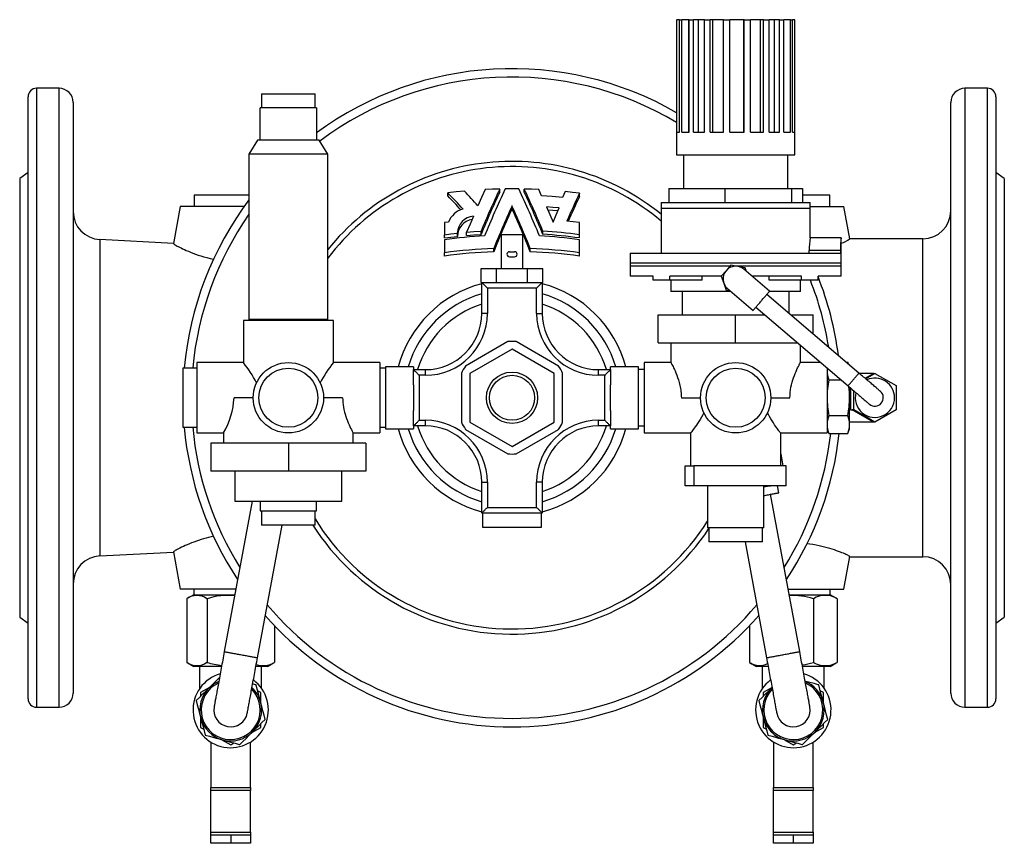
# Model space of a CAD drawing. Extents: x 51 to 797, y -330 to 512.
# Tile 1 of 4: x 51 to 401, y -330 to -37. Entities that reach past the tile are written whole.
import ezdxf

# ---------------------------------------------------------------- set-up
doc = ezdxf.new("R2010")
doc.units = 0
doc.layers.get('0').update_dxf_attribs({"linetype": 'CONTINUOUS'})

msp = doc.modelspace()

# ---------------------------------------------------------------- linework, layer by layer
at = {"color": 7, "linetype": 'CONTINUOUS'}
for p, q in [((284.02, -37.03), (284.02, -85.03)), ((284.02, -37.03), (284.08, -37.03)), ((284.08, -77.03), (284.08, -37.03)), ((285.06, -37.03), (284.08, -37.03)), ((285.06, -77.03), (285.06, -37.03)), ((285.06, -37.03), (285.9, -37.03)), ((285.9, -77.03), (285.9, -37.03)), ((288.34, -37.03), (285.9, -37.03)), ((288.34, -77.03), (288.34, -37.03)), ((288.5, -37.03), (288.34, -37.03)), ((288.5, -77.03), (288.5, -37.03)), ((288.5, -37.03), (290.03, -37.03)), ((290.03, -77.03), (290.03, -37.03)), ((291.81, -37.03), (290.03, -37.03)), ((291.81, -77.03), (291.81, -37.03)), ((293.93, -37.03), (291.81, -37.03)), ((293.93, -77.03), (293.93, -37.03)), ((293.93, -37.03), (295.96, -37.03)), ((295.96, -77.03), (295.96, -37.03)), ((296.88, -37.03), (295.96, -37.03)), ((296.88, -77.03), (296.88, -37.03)), ((300.7, -37.03), (296.88, -37.03)), ((300.7, -77.03), (300.7, -37.03)), ((300.7, -37.03), (302.99, -37.03)), ((302.99, -77.03), (302.99, -37.03)), ((307.92, -37.03), (302.99, -37.03)), ((307.92, -77.03), (307.92, -37.03)), ((307.99, -37.03), (307.92, -37.03)), ((307.99, -77.03), (307.99, -37.03)), ((307.99, -37.03), (310.26, -37.03)), ((310.26, -77.03), (310.26, -37.03)), ((313.88, -37.03), (310.26, -37.03)), ((313.88, -77.03), (313.88, -37.03)), ((314.92, -37.03), (313.88, -37.03)), ((314.92, -77.03), (314.92, -37.03)), ((314.92, -37.03), (316.9, -37.03)), ((316.9, -77.03), (316.9, -37.03)), ((318.77, -37.03), (316.9, -37.03)), ((318.77, -77.03), (318.77, -37.03)), ((320.66, -37.03), (318.77, -37.03)), ((320.66, -77.03), (320.66, -37.03)), ((320.66, -37.03), (322.11, -37.03)), ((322.11, -77.03), (322.11, -37.03)), ((324.51, -37.03), (322.11, -37.03)), ((324.51, -77.03), (324.51, -37.03)), ((324.51, -37.03), (325.25, -37.03)), ((325.25, -77.03), (325.25, -37.03)), ((326.01, -37.03), (325.25, -37.03)), ((326.01, -77.03), (326.01, -37.03)), ((326.01, -37.03), (326.02, -37.03)), ((326.02, -85.03), (326.02, -37.03)), ((64.52, -61.43), (56.52, -61.43)), ((394.52, -61.43), (386.52, -61.43)), ((53.52, -278.43), (53.52, -64.43)), ((69.52, -66.43), (69.52, -276.43)), ((136.52, -63.33), (136.52, -68.33)), ((136.52, -63.33), (155.52, -63.33)), ((155.52, -68.33), (155.52, -63.33)), ((381.52, -276.43), (381.52, -66.43)), ((397.52, -64.43), (397.52, -278.43)), ((136.02, -79.83), (136.02, -68.33)), ((156.02, -68.33), (136.02, -68.33)), ((156.02, -68.33), (156.02, -79.83)), ((135.02, -79.83), (132.02, -84.83)), ((136.02, -79.83), (135.02, -79.83)), ((156.02, -79.83), (136.02, -79.83)), ((157.02, -79.83), (156.02, -79.83)), ((160.02, -84.83), (157.02, -79.83)), ((284.08, -77.03), (285.06, -77.03)), ((285.9, -77.03), (288.5, -77.03)), ((290.03, -77.03), (293.93, -77.03)), ((295.96, -77.03), (300.7, -77.03)), ((302.99, -77.03), (307.99, -77.03)), ((310.26, -77.03), (314.92, -77.03)), ((316.9, -77.03), (320.66, -77.03)), ((322.11, -77.03), (324.51, -77.03)), ((325.25, -77.03), (326.01, -77.03)), ((132.02, -84.83), (132.02, -143.63)), ((160.02, -84.83), (132.02, -84.83)), ((160.02, -143.63), (160.02, -84.83)), ((284.02, -85.03), (326.02, -85.03)), ((286.52, -85.03), (286.52, -97.03)), ((323.52, -97.03), (323.52, -85.03)), ((53.52, -91.33), (50.52, -93.43)), ((50.52, -93.43), (50.52, -171.43)), ((400.52, -93.43), (397.52, -91.33)), ((400.52, -93.43), (400.52, -171.43)), ((221.15, -98.33), (221.15, -97.25)), ((229.88, -98.33), (229.88, -97.25)), ((236.03, -99.66), (235, -97.44)), ((281.26, -97.03), (281.26, -102.03)), ((281.26, -97.03), (301.16, -97.03)), ((301.16, -97.03), (301.16, -102.03)), ((301.16, -97.03), (324.92, -97.03)), ((324.92, -97.03), (324.92, -102.03)), ((324.92, -97.03), (328.77, -97.03)), ((328.77, -97.03), (328.77, -102.03)), ((112.52, -99.43), (112.52, -103.43)), ((132.02, -99.43), (112.52, -99.43)), ((202.66, -99.7), (202.66, -98.6)), ((244.44, -98.16), (243.47, -100.23)), ((249.52, -99.85), (249.52, -98.75)), ((338.52, -99.43), (328.77, -99.43)), ((338.52, -103.43), (338.52, -99.43)), ((107.52, -103.43), (105.19, -116.61)), ((130.31, -103.43), (107.52, -103.43)), ((225.52, -104.28), (225.52, -103.18)), ((278.52, -102.03), (278.52, -104.03)), ((278.52, -102.03), (331.52, -102.03)), ((278.52, -104.03), (278.52, -120.03)), ((331.52, -104.03), (331.52, -102.03)), ((331.52, -103.43), (343.52, -103.43)), ((331.52, -114.53), (331.52, -104.03)), ((345.55, -114.97), (343.52, -103.43)), ((202.89, -109), (201.52, -109.18)), ((201.52, -109.18), (201.52, -113.48)), ((249.52, -113.48), (249.52, -109.18)), ((105.2, -116.58), (78.99, -115.21)), ((201.52, -114.62), (201.52, -113.48)), ((201.52, -115.23), (201.52, -119.89)), ((206.09, -114.06), (206.09, -112.92)), ((209.4, -113.73), (209.4, -112.59)), ((214.52, -113.34), (214.52, -112.21)), ((221.67, -113.43), (221.67, -125.43)), ((221.67, -113.43), (225.52, -113.43)), ((225.52, -113.43), (229.37, -113.43)), ((229.37, -125.43), (229.37, -113.43)), ((236.51, -113.34), (236.51, -112.21)), ((249.52, -114.62), (249.52, -113.48)), ((249.52, -119.89), (249.52, -115.23)), ((342.52, -114.53), (331.52, -114.53)), ((342.52, -123.53), (342.52, -114.53)), ((371.52, -114.93), (345.54, -114.93)), ((219, -119.53), (219, -118.39)), ((232.03, -119.53), (232.03, -118.39)), ((201.52, -121.06), (201.52, -119.89)), ((224.61, -119.53), (226.42, -119.53)), ((224.61, -121.33), (226.42, -121.33)), ((249.52, -121.06), (249.52, -119.89)), ((267.52, -120.03), (267.52, -123.53)), ((267.52, -120.03), (342.25, -120.03)), ((331.13, -120.03), (331.13, -119.03)), ((342.25, -119.03), (342.25, -120.03)), ((214.55, -130.43), (214.55, -125.43)), ((214.55, -125.43), (220.03, -125.43)), ((220.03, -130.43), (220.03, -125.43)), ((220.03, -125.43), (231, -125.43)), ((231, -130.43), (231, -125.43)), ((231, -125.43), (236.49, -125.43)), ((236.49, -130.43), (236.49, -125.43)), ((267.52, -123.53), (267.52, -124.68)), ((267.52, -124.68), (267.52, -128.18)), ((303.28, -124.28), (301.59, -126.26)), ((305.84, -124.76), (303.28, -124.28)), ((308.39, -125.23), (305.84, -124.76)), ((317.07, -133.55), (307.94, -125.76)), ((308.86, -126.54), (308.39, -125.23)), ((342.52, -124.68), (342.52, -123.53)), ((342.52, -128.18), (342.52, -124.68)), ((275.73, -128.18), (267.52, -128.18)), ((275.73, -129.68), (275.73, -128.18)), ((299.95, -128.18), (281.59, -128.18)), ((281.59, -129.68), (281.59, -128.18)), ((293.07, -129.68), (293.07, -128.18)), ((301.59, -126.26), (299.91, -128.24)), ((299.91, -128.24), (300.78, -130.68)), ((328.44, -128.18), (310.78, -128.18)), ((316.96, -129.68), (316.96, -128.18)), ((328.44, -129.68), (328.44, -128.18)), ((342.52, -128.18), (334.3, -128.18)), ((334.3, -129.68), (334.3, -128.18)), ((214.55, -130.43), (214.77, -130.43)), ((214.77, -130.43), (236.27, -130.43)), ((214.77, -141.43), (214.77, -130.43)), ((236.27, -130.43), (236.27, -141.43)), ((236.27, -130.43), (236.49, -130.43)), ((281.59, -129.68), (275.73, -129.68)), ((293.07, -129.68), (281.59, -129.68)), ((282.02, -129.68), (282.02, -133.68)), ((300.78, -130.68), (301.64, -133.13)), ((302.1, -132.6), (311.22, -140.39)), ((328.44, -129.68), (316.96, -129.68)), ((328.02, -133.68), (328.02, -129.68)), ((334.3, -129.68), (328.44, -129.68)), ((303.36, -133.68), (282.02, -133.68)), ((286.02, -133.68), (286.02, -141.93)), ((301.64, -133.13), (303.01, -133.39)), ((348.86, -162.66), (316.09, -134.69)), ((328.02, -133.68), (316.95, -133.68)), ((324.02, -141.45), (324.02, -133.68)), ((312.2, -139.25), (344.96, -167.22)), ((277.52, -151.93), (277.52, -141.93)), ((277.52, -141.93), (305.02, -141.93)), ((305.02, -151.93), (305.02, -141.93)), ((305.02, -141.93), (315.33, -141.93)), ((324.58, -141.93), (332.52, -141.93)), ((332.52, -148.71), (332.52, -141.93)), ((130.02, -143.93), (130.02, -158.94)), ((162.02, -143.93), (130.02, -143.93)), ((160.02, -143.63), (132.02, -143.63)), ((134.02, -143.63), (134.02, -143.93)), ((158.02, -143.93), (158.02, -143.63)), ((162.02, -158.93), (162.02, -143.93)), ((224.07, -151.48), (208.97, -160.2)), ((242.07, -160.2), (226.97, -151.48)), ((277.52, -151.93), (305.02, -151.93)), ((282.02, -151.93), (282.02, -158.94)), ((305.02, -151.93), (327.05, -151.93)), ((328.02, -158.94), (328.02, -152.76)), ((225.52, -154.11), (210.52, -162.77)), ((240.52, -162.77), (225.52, -154.11)), ((113.52, -160.93), (108.52, -160.93)), ((108.52, -160.93), (108.52, -181.93)), ((130.02, -158.93), (113.52, -158.93)), ((113.52, -158.93), (113.52, -171.43)), ((178.52, -158.93), (162.02, -158.93)), ((178.52, -158.93), (178.52, -171.43)), ((180.52, -160.93), (178.52, -160.93)), ((190.52, -160.43), (180.52, -160.43)), ((180.52, -160.43), (180.52, -182.43)), ((190.52, -160.43), (190.52, -161.43)), ((270.52, -160.43), (260.52, -160.43)), ((260.52, -161.43), (260.52, -160.43)), ((270.52, -182.43), (270.52, -160.43)), ((282.02, -158.93), (272.52, -158.93)), ((272.52, -158.93), (272.52, -183.93)), ((335.25, -158.93), (328.01, -158.93)), ((337.52, -160.86), (337.52, -183.93)), ((344.26, -158.73), (344.9, -158.73)), ((345.19, -159.52), (344.9, -158.73)), ((345.15, -159.49), (344.9, -158.73)), ((190.52, -161.43), (194.77, -161.43)), ((190.52, -166.85), (190.52, -161.43)), ((207.52, -162.71), (207.52, -180.15)), ((210.52, -162.77), (210.52, -180.09)), ((240.52, -180.09), (240.52, -162.77)), ((243.52, -180.15), (243.52, -162.71)), ((256.27, -161.43), (260.52, -161.43)), ((260.52, -161.43), (260.52, -166.85)), ((272.52, -161.43), (270.52, -161.43)), ((354.02, -162.77), (348.99, -162.77)), ((351.22, -164.67), (354.52, -162.77)), ((354.52, -162.77), (362.02, -167.1)), ((190.52, -166.85), (190.52, -176.01)), ((260.52, -176.01), (260.52, -166.85)), ((338.14, -165.08), (342.45, -165.08)), ((345.52, -171.43), (345.52, -167.69)), ((362.02, -167.1), (362.02, -175.76)), ((50.52, -171.43), (50.52, -249.43)), ((113.52, -171.43), (113.52, -183.93)), ((133.52, -171.43), (126.71, -171.43)), ((165.32, -171.43), (158.52, -171.43)), ((178.52, -171.43), (178.52, -183.93)), ((285.71, -171.43), (292.52, -171.43)), ((317.52, -171.43), (324.32, -171.43)), ((345.52, -180.96), (345.52, -171.43)), ((347.02, -175.76), (347.02, -168.97)), ((400.52, -171.43), (400.52, -249.43)), ((190.52, -181.43), (190.52, -176.01)), ((260.52, -176.01), (260.52, -181.43)), ((338.14, -177.78), (344.9, -177.78)), ((346.02, -175.76), (345.52, -175.76)), ((354.52, -180.09), (347.02, -175.76)), ((362.02, -175.76), (354.52, -180.09)), ((108.52, -181.93), (113.52, -181.93)), ((178.52, -181.93), (180.52, -181.93)), ((194.77, -181.43), (190.52, -181.43)), ((190.52, -181.43), (190.52, -182.43)), ((210.52, -180.09), (225.52, -188.75)), ((225.52, -188.75), (240.52, -180.09)), ((260.52, -181.43), (256.27, -181.43)), ((260.52, -182.43), (260.52, -181.43)), ((270.52, -181.43), (272.52, -181.43)), ((354.02, -180.09), (345.52, -180.09)), ((345.52, -182.43), (345.52, -180.96)), ((113.52, -183.93), (123.02, -183.93)), ((123.02, -183.92), (123.02, -187.53)), ((169.02, -187.53), (169.02, -183.93)), ((169.02, -183.93), (178.52, -183.93)), ((180.52, -182.43), (190.52, -182.43)), ((208.97, -182.66), (224.07, -191.38)), ((226.97, -191.38), (242.07, -182.66)), ((260.52, -182.43), (270.52, -182.43)), ((272.52, -183.93), (289.02, -183.93)), ((289.02, -183.92), (289.02, -195.68)), ((321.01, -183.93), (337.52, -183.93)), ((321.02, -195.68), (321.02, -183.92)), ((337.52, -182.43), (338.14, -184.13)), ((338.14, -184.13), (344.9, -184.13)), ((344.9, -184.13), (345.52, -182.43)), ((118.52, -187.53), (118.52, -197.53)), ((146.02, -187.53), (118.52, -187.53)), ((146.02, -187.53), (146.02, -197.53)), ((173.52, -187.53), (146.02, -187.53)), ((173.52, -187.53), (173.52, -197.53)), ((321.02, -191.31), (321.82, -195.68)), ((287.06, -202.68), (287.06, -195.68)), ((287.06, -195.68), (290.14, -195.68)), ((290.14, -195.68), (290.14, -202.68)), ((322.97, -195.68), (290.14, -195.68)), ((322.97, -202.68), (322.97, -195.68)), ((146.02, -197.53), (118.52, -197.53)), ((127.02, -197.53), (127.02, -208.18)), ((173.52, -197.53), (146.02, -197.53)), ((165.02, -208.18), (165.02, -197.53)), ((214.77, -212.43), (214.77, -201.43)), ((236.27, -201.43), (236.27, -212.43)), ((290.14, -202.68), (287.06, -202.68)), ((322.97, -202.68), (290.14, -202.68)), ((295.02, -202.68), (295.02, -217.68)), ((315.02, -217.68), (315.02, -202.68)), ((315.02, -203.14), (316.97, -202.78)), ((316.95, -202.68), (316.97, -202.78)), ((316.97, -202.78), (317.51, -202.68)), ((320.41, -205.2), (319.94, -202.68)), ((327.78, -261.67), (317.45, -205.74)), ((133.13, -208.18), (123.25, -261.67)), ((127.02, -208.18), (165.02, -208.18)), ((136.02, -208.18), (136.02, -211.68)), ((156.02, -211.68), (156.02, -208.18)), ((136.02, -211.68), (156.02, -211.68)), ((136.52, -211.68), (136.52, -216.68)), ((155.52, -216.68), (155.52, -211.68)), ((236.27, -212.43), (214.77, -212.43)), ((215.02, -212.43), (215.02, -217.43)), ((236.02, -217.43), (236.02, -212.43)), ((135.05, -263.85), (143.76, -216.68)), ((155.52, -216.68), (136.52, -216.68)), ((215.02, -217.43), (236.02, -217.43)), ((315.02, -217.68), (295.02, -217.68)), ((295.52, -217.68), (295.52, -222.68)), ((314.52, -222.68), (314.52, -217.68)), ((299.82, -222.68), (295.52, -222.68)), ((314.52, -222.68), (299.82, -222.68)), ((308.38, -222.68), (315.98, -263.85)), ((78.99, -227.65), (105.2, -226.28)), ((105.19, -226.25), (107.52, -239.43)), ((343.52, -239.43), (345.55, -227.89)), ((345.54, -227.93), (371.52, -227.93)), ((127.36, -239.43), (107.52, -239.43)), ((112.43, -241.43), (110.32, -242.65)), ((112.43, -239.43), (112.43, -241.43)), ((112.43, -241.43), (126.99, -241.43)), ((323.68, -239.43), (343.52, -239.43)), ((324.05, -241.43), (338.61, -241.43)), ((338.61, -241.43), (338.61, -239.43)), ((340.71, -242.65), (338.61, -241.43)), ((109.95, -242.87), (109.95, -265.49)), ((117.1, -242.87), (117.1, -265.49)), ((332.67, -242.87), (332.67, -265.49)), ((341.09, -242.87), (340.71, -242.65)), ((341.09, -242.87), (341.09, -265.49)), ((50.52, -249.43), (53.52, -251.53)), ((397.52, -251.53), (400.52, -249.43)), ((141.09, -252.43), (141.09, -265.49)), ((309.95, -252.43), (309.95, -265.49)), ((110.32, -265.71), (112.43, -266.93)), ((138.61, -266.93), (140.72, -265.71)), ((140.71, -265.7), (141.09, -265.49)), ((310.32, -265.71), (312.43, -266.93)), ((338.61, -266.93), (340.72, -265.71)), ((340.71, -265.7), (341.09, -265.49)), ((122.28, -266.93), (112.43, -266.93)), ((114.52, -274.78), (114.52, -266.93)), ((136.53, -266.93), (134.48, -266.93)), ((136.52, -274.78), (136.52, -266.93)), ((138.61, -266.93), (136.53, -266.93)), ((316.55, -266.93), (312.43, -266.93)), ((314.52, -274.78), (314.52, -266.93)), ((336.53, -266.93), (328.76, -266.93)), ((336.52, -274.78), (336.52, -266.93)), ((338.61, -266.93), (336.53, -266.93)), ((117.95, -274.45), (114.82, -276.25)), ((114.82, -276.25), (114.82, -277.54)), ((136.22, -276.25), (135.1, -275.61)), ((136.22, -279.87), (136.22, -276.25)), ((317.94, -274.45), (314.82, -276.25)), ((314.82, -276.25), (314.82, -277.54)), ((317.94, -274.45), (317.78, -274.61)), ((317.95, -274.45), (317.78, -274.61)), ((336.22, -276.25), (335.1, -275.61)), ((336.22, -279.87), (336.22, -276.25)), ((56.52, -281.43), (64.52, -281.43)), ((386.52, -281.43), (394.52, -281.43)), ((114.82, -284.99), (114.82, -288.61)), ((314.82, -284.99), (314.82, -288.61)), ((114.82, -288.61), (115.93, -289.25)), ((133.09, -290.42), (136.22, -288.61)), ((136.22, -288.61), (136.22, -287.32)), ((314.82, -288.61), (315.93, -289.25)), ((333.09, -290.42), (336.22, -288.61)), ((336.22, -288.61), (336.22, -287.32)), ((118.52, -293.86), (118.52, -310.03)), ((122.39, -292.98), (125.52, -294.79)), ((132.52, -310.03), (132.52, -293.86)), ((318.52, -293.86), (318.52, -310.03)), ((322.39, -292.98), (325.52, -294.79)), ((332.52, -310.03), (332.52, -293.86)), ((125.52, -294.79), (126.63, -294.14)), ((325.52, -294.79), (326.63, -294.14)), ((118.52, -310.03), (132.52, -310.03)), ((118.52, -311.03), (118.52, -310.03)), ((118.52, -325.81), (118.52, -311.03)), ((132.52, -310.03), (132.52, -311.03)), ((132.52, -325.81), (132.52, -311.03)), ((318.52, -310.03), (332.52, -310.03)), ((318.52, -311.03), (318.52, -310.03)), ((318.52, -325.81), (318.52, -311.03)), ((332.52, -310.03), (332.52, -311.03)), ((332.52, -325.81), (332.52, -311.03)), ((118.52, -326.82), (118.52, -325.81)), ((118.52, -326.82), (125.52, -326.82)), ((118.52, -329.82), (118.52, -326.82)), ((125.52, -326.82), (132.52, -326.82)), ((132.52, -325.81), (132.52, -326.82)), ((132.52, -326.82), (132.52, -329.82)), ((318.52, -326.82), (318.52, -325.81)), ((318.52, -329.82), (318.52, -326.82)), ((318.52, -326.82), (325.52, -326.82)), ((325.52, -326.82), (332.52, -326.82)), ((332.52, -325.81), (332.52, -326.82)), ((332.52, -326.82), (332.52, -329.82)), ((125.52, -329.82), (118.52, -329.82)), ((132.52, -329.82), (125.52, -329.82)), ((325.52, -329.82), (318.52, -329.82)), ((332.52, -329.82), (325.52, -329.82))]:
    msp.add_line(p, q, dxfattribs=at)
at = {"color": 8, "linetype": 'CONTINUOUS'}
for p, q in [((56.52, -61.43), (56.52, -281.43)), ((64.52, -281.43), (64.52, -61.43)), ((386.52, -61.43), (386.52, -281.43)), ((394.52, -281.43), (394.52, -61.43)), ((278.52, -104.03), (331.52, -104.03)), ((78.99, -115.21), (78.99, -227.65)), ((371.52, -227.93), (371.52, -114.93)), ((342.25, -119.03), (331.13, -119.03)), ((331.53, -123.53), (267.52, -123.53)), ((302.94, -124.68), (267.52, -124.68)), ((342.52, -124.68), (305.43, -124.68)), ((342.52, -123.53), (331.53, -123.53)), ((234.27, -132.43), (216.77, -132.43)), ((216.77, -132.43), (216.77, -141.43)), ((234.27, -141.43), (234.27, -132.43)), ((216.77, -141.43), (214.77, -141.43)), ((234.27, -141.43), (236.27, -141.43)), ((192.52, -163.43), (192.52, -179.43)), ((194.77, -163.43), (192.52, -163.43)), ((194.77, -163.43), (194.77, -161.43)), ((256.27, -163.43), (256.27, -161.43)), ((258.52, -163.43), (256.27, -163.43)), ((258.52, -179.43), (258.52, -163.43)), ((351.02, -164.5), (354.02, -162.77)), ((346.02, -175.76), (346.02, -168.12)), ((354.02, -180.09), (346.43, -175.71)), ((192.52, -179.43), (194.77, -179.43)), ((194.77, -181.43), (194.77, -179.43)), ((256.27, -179.43), (258.52, -179.43)), ((256.27, -181.43), (256.27, -179.43)), ((214.77, -201.43), (216.77, -201.43)), ((216.77, -201.43), (216.77, -210.43)), ((234.27, -210.43), (234.27, -201.43)), ((236.27, -201.43), (234.27, -201.43)), ((216.77, -210.43), (234.27, -210.43)), ((132.52, -311.03), (118.52, -311.03)), ((332.52, -311.03), (318.52, -311.03)), ((118.52, -325.81), (132.52, -325.81)), ((125.52, -326.82), (125.52, -329.82)), ((318.52, -325.81), (332.52, -325.81)), ((325.52, -326.82), (325.52, -329.82))]:
    msp.add_line(p, q, dxfattribs=at)
at = {"color": 7, "linetype": 'CONTINUOUS', "flags": 128}
for points in [[(208.6, -97.97), (205.62, -98.26), (202.66, -98.6)], [(216.03, -97.44), (214.72, -100.28), (213.42, -103.18)], [(221.15, -97.25), (218.59, -97.33), (216.03, -97.44)], [(227.91, -97.21), (225.52, -97.2), (223.13, -97.21)], [(235, -97.44), (232.44, -97.33), (229.88, -97.25)], [(243.47, -100.23), (239.76, -99.91), (236.03, -99.66)], [(249.52, -98.75), (246.98, -98.44), (244.44, -98.16)], [(242.29, -103.95), (240.05, -103.76), (237.79, -103.59)], [(237.79, -103.59), (238.96, -106.25), (240.11, -108.95)], [(241.82, -105.01), (240.05, -104.86), (238.29, -104.73)], [(240.11, -108.95), (241.2, -106.43), (242.29, -103.95)], [(211.82, -106.85), (210.6, -109.7), (209.4, -112.59)], [(249.52, -109.18), (247.27, -108.89), (245.02, -108.64)], [(201.52, -113.48), (203.8, -113.18), (206.09, -112.92)], [(201.52, -114.62), (203.8, -114.32), (206.09, -114.06)], [(209.4, -112.59), (211.96, -112.38), (214.52, -112.21)], [(209.4, -113.73), (211.96, -113.51), (214.52, -113.34)], [(342.52, -114.53), (342.52, -114.53), (342.51, -114.56), (342.51, -114.62), (342.5, -114.7), (342.48, -114.82), (342.47, -114.97), (342.45, -115.15), (342.43, -115.35), (342.4, -115.58), (342.38, -115.84), (342.36, -116.12), (342.34, -116.41), (342.32, -116.73), (342.3, -117.07), (342.28, -117.42), (342.27, -117.77), (342.26, -118.15), (342.25, -118.53), (342.25, -119.03)], [(105.2, -116.62), (105.21, -116.66), (105.28, -116.74), (105.41, -116.84), (105.59, -116.96), (105.83, -117.11), (106.14, -117.29), (106.49, -117.49), (106.9, -117.7), (107.35, -117.94), (107.86, -118.19), (108.43, -118.46), (109.05, -118.75), (109.72, -119.05), (110.47, -119.37), (111.26, -119.69), (112.1, -120.02), (113.01, -120.35), (113.97, -120.68), (114.96, -121.01), (116, -121.32), (117.07, -121.62), (118.17, -121.9), (119.35, -122.17), (119.39, -122.18)], [(216.77, -132.43), (216.56, -132.22), (216.35, -132.01), (216.15, -131.81), (215.95, -131.62), (215.77, -131.43), (215.59, -131.25), (215.43, -131.09), (215.28, -130.94), (215.15, -130.81), (215.03, -130.7), (214.94, -130.6), (214.86, -130.53), (214.81, -130.47), (214.78, -130.44), (214.77, -130.43)], [(234.27, -132.43), (234.48, -132.22), (234.68, -132.01), (234.88, -131.81), (235.08, -131.62), (235.27, -131.43), (235.44, -131.25), (235.6, -131.09), (235.75, -130.94), (235.88, -130.81), (236, -130.7), (236.09, -130.6), (236.17, -130.53), (236.22, -130.47), (236.26, -130.44), (236.27, -130.43)], [(311.22, -140.39), (311.22, -140.39), (311.24, -140.38), (311.27, -140.34), (311.32, -140.28), (311.39, -140.2), (311.47, -140.1), (311.58, -139.98), (311.69, -139.84), (311.83, -139.68), (311.98, -139.51), (312.14, -139.32), (312.32, -139.11), (312.5, -138.89), (312.7, -138.66), (312.91, -138.42), (313.12, -138.17), (313.34, -137.91), (313.57, -137.65), (313.8, -137.38), (314.03, -137.11), (314.26, -136.83), (314.49, -136.56), (314.72, -136.29), (314.95, -136.03), (315.17, -135.77), (315.38, -135.52), (315.59, -135.28), (315.79, -135.05), (315.97, -134.83), (316.15, -134.62), (316.31, -134.43), (316.46, -134.26), (316.59, -134.1), (316.71, -133.96), (316.81, -133.84), (316.9, -133.74), (316.97, -133.66), (317.02, -133.6), (317.05, -133.57), (317.06, -133.55), (317.07, -133.55)], [(282.02, -158.94), (282.02, -158.94), (282.06, -159.01), (282.13, -159.14), (282.24, -159.34), (282.38, -159.61), (282.55, -159.95), (282.75, -160.34), (282.98, -160.8), (283.23, -161.33), (283.49, -161.91), (283.79, -162.6), (284.09, -163.36), (284.39, -164.18), (284.69, -165.06), (284.97, -166.02), (285.21, -167.03), (285.33, -167.56), (285.43, -168.11), (285.51, -168.67), (285.59, -169.24), (285.64, -169.78), (285.68, -170.32), (285.7, -170.87), (285.71, -171.43)], [(324.32, -171.43), (324.35, -170.49), (324.42, -169.54), (324.53, -168.59), (324.69, -167.66), (324.87, -166.78), (325.09, -165.94), (325.33, -165.11), (325.59, -164.32), (325.88, -163.52), (326.18, -162.77), (326.47, -162.07), (326.77, -161.42), (327.05, -160.81), (327.32, -160.27), (327.55, -159.81), (327.65, -159.61), (327.75, -159.43), (327.88, -159.19), (327.97, -159.02), (328.01, -158.94), (328.01, -158.94)], [(337.59, -160.92), (337.56, -161.1), (337.52, -161.9)], [(190.52, -161.43), (190.53, -161.44), (190.56, -161.47), (190.61, -161.53), (190.69, -161.6), (190.78, -161.7), (190.9, -161.81), (191.03, -161.94), (191.18, -162.09), (191.34, -162.25), (191.52, -162.43), (191.7, -162.62), (191.9, -162.81), (192.1, -163.01), (192.31, -163.22), (192.52, -163.43)], [(258.52, -163.43), (258.73, -163.22), (258.93, -163.01), (259.13, -162.81), (259.33, -162.62), (259.52, -162.43), (259.69, -162.25), (259.85, -162.09), (260, -161.94), (260.13, -161.81), (260.25, -161.7), (260.34, -161.6), (260.42, -161.53), (260.47, -161.47), (260.51, -161.44), (260.52, -161.43)], [(356.46, -169.15), (356.45, -169.14), (356.42, -169.11), (356.36, -169.06), (356.29, -169), (356.19, -168.91), (356.07, -168.81), (355.92, -168.69), (355.76, -168.55), (355.58, -168.39), (355.38, -168.22), (355.15, -168.03), (354.91, -167.82), (354.66, -167.6), (354.38, -167.37), (354.09, -167.12), (353.78, -166.86), (353.46, -166.59), (353.13, -166.3), (352.78, -166), (352.42, -165.7), (352.05, -165.38), (351.67, -165.06), (351.29, -164.73), (350.89, -164.39), (350.49, -164.05), (350.09, -163.71), (349.68, -163.36), (349.27, -163.01), (348.86, -162.66)], [(354.45, -162.73), (354.49, -162.75), (354.51, -162.77), (354.52, -162.77)], [(344.96, -167.22), (345.37, -167.57), (345.79, -167.92), (346.19, -168.27), (346.6, -168.62), (347, -168.96), (347.39, -169.29), (347.78, -169.62), (348.16, -169.95), (348.53, -170.26), (348.88, -170.57), (349.23, -170.86), (349.57, -171.15), (349.89, -171.42), (350.19, -171.68), (350.48, -171.93), (350.76, -172.17), (351.02, -172.39), (351.26, -172.59), (351.48, -172.78), (351.68, -172.96), (351.87, -173.11), (352.03, -173.25), (352.17, -173.37), (352.29, -173.48), (352.39, -173.56), (352.47, -173.63), (352.52, -173.67), (352.56, -173.7), (352.57, -173.71)], [(165.32, -171.43), (165.34, -172.15), (165.39, -173.04), (165.48, -173.92), (165.62, -174.8), (165.78, -175.66), (165.98, -176.5), (166.2, -177.3), (166.44, -178.08), (166.69, -178.83), (166.99, -179.62), (167.29, -180.36), (167.59, -181.06), (167.88, -181.69), (168.16, -182.27), (168.41, -182.77), (168.56, -183.07), (168.69, -183.33), (168.81, -183.54), (168.92, -183.75), (168.99, -183.88), (169.02, -183.93), (169.02, -183.93)], [(293.7, -176.75), (293.31, -177.54), (292.89, -178.31), (292.43, -179.1), (291.96, -179.84), (291.5, -180.54), (291.05, -181.2), (290.65, -181.76), (290.28, -182.26), (289.94, -182.72), (289.64, -183.12), (289.44, -183.39), (289.27, -183.61), (289.14, -183.77), (289.05, -183.88), (289.02, -183.93), (289.02, -183.92)], [(321.01, -183.92), (321.01, -183.93), (320.98, -183.88), (320.89, -183.77), (320.77, -183.61), (320.6, -183.4), (320.4, -183.14), (320.17, -182.83), (319.89, -182.45), (319.58, -182.03), (319.24, -181.55), (318.87, -181.03), (318.43, -180.38), (317.96, -179.67), (317.49, -178.9), (317.02, -178.08), (316.67, -177.43), (316.33, -176.75)], [(347.02, -175.76), (347.01, -175.75), (346.98, -175.74), (346.93, -175.71)], [(190.52, -181.43), (190.53, -181.42), (190.56, -181.39), (190.61, -181.33), (190.69, -181.26), (190.78, -181.16), (190.9, -181.05), (191.03, -180.92), (191.18, -180.77), (191.34, -180.61), (191.52, -180.43), (191.7, -180.24), (191.9, -180.05), (192.1, -179.85), (192.31, -179.64), (192.52, -179.43)], [(258.52, -179.43), (258.73, -179.64), (258.93, -179.85), (259.13, -180.05), (259.33, -180.24), (259.52, -180.43), (259.69, -180.61), (259.85, -180.77), (260, -180.92), (260.13, -181.05), (260.25, -181.16), (260.34, -181.26), (260.42, -181.33), (260.47, -181.39), (260.51, -181.42), (260.52, -181.43)], [(354.52, -180.09), (354.51, -180.09), (354.49, -180.11), (354.45, -180.13)], [(315.02, -206.19), (315.39, -206.12), (315.84, -206.04), (316.26, -205.96), (316.68, -205.89), (317.07, -205.81), (317.45, -205.74), (317.81, -205.68), (318.15, -205.61), (318.47, -205.55), (318.77, -205.5), (319.05, -205.45), (319.3, -205.4), (319.53, -205.36), (319.73, -205.32), (319.91, -205.29), (320.06, -205.26), (320.18, -205.24), (320.28, -205.22), (320.35, -205.21), (320.39, -205.2), (320.41, -205.2)], [(214.77, -212.43), (214.78, -212.42), (214.81, -212.39), (214.86, -212.33), (214.94, -212.26), (215.03, -212.16), (215.15, -212.05), (215.28, -211.92), (215.43, -211.77), (215.59, -211.61), (215.77, -211.43), (215.95, -211.24), (216.15, -211.05), (216.35, -210.85), (216.56, -210.64), (216.77, -210.43)], [(236.27, -212.43), (236.26, -212.42), (236.22, -212.39), (236.17, -212.33), (236.09, -212.26), (236, -212.16), (235.88, -212.05), (235.75, -211.92), (235.6, -211.77), (235.44, -211.61), (235.27, -211.43), (235.08, -211.24), (234.88, -211.05), (234.68, -210.85), (234.48, -210.64), (234.27, -210.43)], [(119.39, -220.69), (118.61, -220.86), (117.67, -221.08), (116.75, -221.33), (115.86, -221.58), (114.98, -221.85), (114.13, -222.12), (113.31, -222.4), (112.44, -222.72), (111.61, -223.03), (110.82, -223.35), (110.06, -223.67), (109.35, -223.98), (108.69, -224.28), (108.06, -224.58), (107.48, -224.86), (106.97, -225.12), (106.5, -225.37), (106.1, -225.59), (105.77, -225.78), (105.53, -225.94), (105.36, -226.06), (105.24, -226.16), (105.19, -226.23), (105.2, -226.24)], [(345.55, -227.89), (345.53, -227.85), (345.46, -227.78), (345.33, -227.69), (345.14, -227.58), (344.89, -227.44), (344.58, -227.29), (344.22, -227.12), (343.81, -226.93), (343.34, -226.73), (342.81, -226.51), (342.23, -226.28), (341.6, -226.04), (340.9, -225.79), (340.16, -225.53), (339.36, -225.28), (338.5, -225.01), (337.59, -224.75), (336.64, -224.5), (335.66, -224.27), (334.65, -224.05), (333.61, -223.84), (332.49, -223.65), (331.34, -223.48), (330.35, -223.36)], [(123.25, -261.67), (123.11, -262.43), (122.97, -263.18), (122.83, -263.93), (122.69, -264.68), (122.56, -265.42), (122.42, -266.15), (122.29, -266.88), (122.15, -267.61), (122.02, -268.32), (121.89, -269.03), (121.76, -269.72), (121.64, -270.4), (121.51, -271.07), (121.39, -271.72), (121.27, -272.36), (121.16, -272.99), (121.05, -273.6), (120.94, -274.19), (120.83, -274.76), (120.73, -275.31), (120.63, -275.84), (120.54, -276.36), (120.45, -276.85), (120.36, -277.31), (120.28, -277.76), (120.2, -278.18), (120.13, -278.58), (120.06, -278.95), (119.99, -279.3), (119.93, -279.62), (119.88, -279.92), (119.83, -280.18), (119.79, -280.42), (119.75, -280.64), (119.71, -280.82), (119.68, -280.98), (119.66, -281.11), (119.64, -281.21), (119.63, -281.28), (119.62, -281.33), (119.62, -281.34)], [(331.42, -281.34), (331.41, -281.33), (331.41, -281.28), (331.39, -281.21), (331.37, -281.11), (331.35, -280.98), (331.32, -280.82), (331.29, -280.64), (331.25, -280.42), (331.2, -280.18), (331.15, -279.92), (331.1, -279.62), (331.04, -279.3), (330.98, -278.95), (330.91, -278.58), (330.83, -278.18), (330.76, -277.76), (330.67, -277.31), (330.59, -276.85), (330.5, -276.36), (330.4, -275.84), (330.3, -275.31), (330.2, -274.76), (330.1, -274.19), (329.99, -273.6), (329.87, -272.99), (329.76, -272.36), (329.64, -271.72), (329.52, -271.07), (329.4, -270.4), (329.27, -269.72), (329.14, -269.03), (329.01, -268.32), (328.88, -267.61), (328.75, -266.88), (328.61, -266.15), (328.48, -265.42), (328.34, -264.68), (328.2, -263.93), (328.06, -263.18), (327.92, -262.43), (327.78, -261.67)], [(131.42, -283.52), (131.42, -283.51), (131.43, -283.46), (131.44, -283.39), (131.46, -283.29), (131.48, -283.16), (131.51, -283), (131.55, -282.82), (131.59, -282.6), (131.63, -282.36), (131.68, -282.09), (131.73, -281.8), (131.79, -281.48), (131.86, -281.13), (131.93, -280.76), (132, -280.36), (132.08, -279.94), (132.16, -279.49), (132.25, -279.03), (132.34, -278.54), (132.43, -278.02), (132.53, -277.49), (132.63, -276.94), (132.74, -276.37), (132.85, -275.78), (132.96, -275.17), (133.07, -274.54), (133.19, -273.9), (133.31, -273.25), (133.44, -272.58), (133.56, -271.9), (133.69, -271.2), (133.82, -270.5), (133.95, -269.79), (134.09, -269.06), (134.22, -268.33), (134.36, -267.6), (134.49, -266.86), (134.63, -266.11), (134.77, -265.36), (134.91, -264.61), (135.05, -263.85)], [(315.98, -263.85), (316.12, -264.61), (316.26, -265.36), (316.4, -266.11), (316.54, -266.86), (316.68, -267.6), (316.81, -268.33), (316.95, -269.06), (317.08, -269.79), (317.21, -270.5), (317.34, -271.2), (317.47, -271.9), (317.6, -272.58), (317.72, -273.25), (317.84, -273.9), (317.96, -274.54), (318.07, -275.17), (318.19, -275.78), (318.3, -276.37), (318.4, -276.94), (318.5, -277.49), (318.6, -278.02), (318.7, -278.54), (318.79, -279.03), (318.87, -279.49), (318.96, -279.94), (319.03, -280.36), (319.11, -280.76), (319.18, -281.13), (319.24, -281.48), (319.3, -281.8), (319.35, -282.09), (319.4, -282.36), (319.45, -282.6), (319.49, -282.82), (319.52, -283), (319.55, -283.16), (319.57, -283.29), (319.59, -283.39), (319.61, -283.46), (319.61, -283.51), (319.62, -283.52)], [(121.55, -270.89), (121.18, -271.25), (120.06, -272.36), (118.93, -273.48), (117.78, -274.61)], [(334.55, -273.5), (334.39, -273.46), (332.91, -273.05), (331.43, -272.65), (329.93, -272.24), (329.72, -272.18)], [(117.78, -274.61), (116.65, -275.72), (115.53, -276.84), (114.39, -277.96), (113.27, -279.07)], [(134.55, -273.5), (134.39, -273.46), (133.33, -273.17)], [(136.16, -279.65), (135.76, -278.11), (135.35, -276.57), (134.95, -275.03), (134.55, -273.5)], [(317.78, -274.61), (316.65, -275.72), (315.53, -276.84), (314.39, -277.96), (313.27, -279.07)], [(336.16, -279.65), (335.76, -278.11), (335.35, -276.57), (334.95, -275.03), (334.55, -273.5)], [(113.27, -279.07), (113.66, -280.59), (114.06, -282.12), (114.47, -283.66), (114.87, -285.22)], [(137.77, -285.79), (137.37, -284.27), (136.97, -282.74), (136.56, -281.2), (136.16, -279.65)], [(313.27, -279.07), (313.66, -280.59), (314.06, -282.12), (314.47, -283.66), (314.87, -285.22)], [(337.77, -285.79), (337.37, -284.27), (336.97, -282.74), (336.56, -281.2), (336.16, -279.65)], [(114.87, -285.22), (115.28, -286.75), (115.68, -288.29), (116.08, -289.83), (116.48, -291.36)], [(133.25, -290.25), (134.38, -289.14), (135.51, -288.02), (136.64, -286.9), (137.77, -285.79)], [(314.87, -285.22), (315.28, -286.75), (315.68, -288.29), (316.08, -289.83), (316.48, -291.36)], [(333.25, -290.25), (334.38, -289.14), (335.51, -288.02), (336.64, -286.9), (337.77, -285.79)], [(128.73, -294.72), (129.85, -293.62), (130.97, -292.5), (132.11, -291.38), (133.25, -290.25)], [(328.73, -294.72), (329.85, -293.62), (330.97, -292.5), (332.11, -291.38), (333.25, -290.25)], [(116.48, -291.36), (118.02, -291.78), (119.16, -292.09), (120.3, -292.41), (121.45, -292.72), (122.61, -293.04)], [(122.61, -293.04), (124.1, -293.45), (125.59, -293.86), (127.08, -294.27), (128.57, -294.67), (128.73, -294.72)], [(316.48, -291.36), (318.02, -291.78), (319.16, -292.09), (320.3, -292.41), (321.45, -292.72), (322.61, -293.04)], [(322.61, -293.04), (324.1, -293.45), (325.59, -293.86), (327.08, -294.27), (328.57, -294.67), (328.73, -294.72)]]:
    msp.add_lwpolyline(points, dxfattribs=at)
at = {"color": 8, "linetype": 'CONTINUOUS', "flags": 128}
for points in [[(344.96, -167.22), (344.97, -167.21), (345, -167.18), (345.05, -167.12), (345.11, -167.05), (345.19, -166.95), (345.29, -166.84), (345.4, -166.7), (345.53, -166.55), (345.67, -166.39), (345.83, -166.21), (345.99, -166.01), (346.17, -165.81), (346.35, -165.6), (346.53, -165.38), (346.72, -165.16), (346.91, -164.94), (347.1, -164.71), (347.29, -164.49), (347.48, -164.28), (347.66, -164.07), (347.83, -163.86), (347.99, -163.67), (348.15, -163.49), (348.29, -163.32), (348.42, -163.17), (348.53, -163.04), (348.63, -162.93), (348.71, -162.83), (348.77, -162.75), (348.82, -162.7), (348.85, -162.67), (348.86, -162.66)], [(123.25, -261.67), (123.25, -261.67), (123.28, -261.68), (123.34, -261.69), (123.42, -261.71), (123.53, -261.73), (123.67, -261.75), (123.83, -261.78), (124.02, -261.82), (124.24, -261.86), (124.47, -261.9), (124.73, -261.95), (125.01, -262), (125.31, -262.05), (125.63, -262.11), (125.97, -262.18), (126.32, -262.24), (126.68, -262.31), (127.06, -262.38), (127.44, -262.45), (127.84, -262.52), (128.24, -262.59), (128.64, -262.67), (129.05, -262.74), (129.45, -262.82), (129.86, -262.89), (130.26, -262.97), (130.66, -263.04), (131.05, -263.11), (131.43, -263.18), (131.8, -263.25), (132.16, -263.32), (132.5, -263.38), (132.83, -263.44), (133.14, -263.5), (133.43, -263.55), (133.7, -263.6), (133.95, -263.65), (134.17, -263.69), (134.37, -263.73), (134.55, -263.76), (134.7, -263.79), (134.83, -263.81), (134.92, -263.83), (134.99, -263.84), (135.04, -263.85), (135.05, -263.85), (135.05, -263.85)], [(315.98, -263.85), (315.99, -263.85), (316.02, -263.85), (316.07, -263.84), (316.16, -263.82), (316.27, -263.8), (316.4, -263.78), (316.57, -263.74), (316.76, -263.71), (316.97, -263.67), (317.21, -263.63), (317.47, -263.58), (317.75, -263.53), (318.05, -263.47), (318.37, -263.41), (318.7, -263.35), (319.05, -263.29), (319.42, -263.22), (319.79, -263.15), (320.18, -263.08), (320.57, -263.01), (320.97, -262.93), (321.38, -262.86), (321.78, -262.78), (322.19, -262.71), (322.6, -262.63), (323, -262.56), (323.4, -262.48), (323.78, -262.41), (324.17, -262.34), (324.54, -262.27), (324.89, -262.21), (325.24, -262.14), (325.56, -262.08), (325.87, -262.03), (326.16, -261.97), (326.43, -261.92), (326.68, -261.88), (326.91, -261.84), (327.11, -261.8), (327.29, -261.77), (327.44, -261.74), (327.56, -261.71), (327.66, -261.7), (327.73, -261.68), (327.77, -261.68), (327.78, -261.67), (327.78, -261.67)]]:
    msp.add_lwpolyline(points, dxfattribs=at)
at = {"color": 7, "linetype": 'CONTINUOUS'}
for centre, radius in [((146.02, -171.43), 12.5), ((146.02, -171.43), 10.5), ((305.02, -171.43), 12.5), ((305.02, -171.43), 10.5), ((225.52, -171.43), 9.11), ((225.52, -171.43), 8)]:
    msp.add_circle(centre, radius, dxfattribs=at)
for centre, radius, start, end in [((225.52, -171.43), 117, 60, 126.4426), ((56.52, -64.43), 3, 90, 180), ((64.52, -66.43), 5, 0, 90), ((386.52, -66.43), 5, 90, 180), ((394.52, -64.43), 3, 0, 90), ((59.9, -240.52), 205.99, 41.8171, 43.7925), ((544.25, -249.39), 357.13, 154.7856, 157.4114), ((546.57, -250.21), 357.8, 154.6846, 157.6051), ((-95.59, -250.23), 357.86, 22.3951, 25.3151), ((-93.18, -249.37), 357.09, 22.5885, 25.2145), ((225.52, -171.43), 117, 143.0486, 174.8511), ((62.34, -237.33), 197.32, 42.3711, 44.6726), ((74.47, -226.58), 180.37, 42.548, 44.7054), ((542.17, -249.16), 354.69, 154.8343, 157.4845), ((-91.11, -249.14), 354.65, 22.5154, 25.1659), ((530.61, -232.56), 311.32, 154.5435, 156.5426), ((511.15, -224.43), 289.77, 154.5382, 156.4588), ((210.25, -112.01), 7.95, 105.5421, 157.7335), ((566.12, -258.14), 374.19, 155.5375, 158.0701), ((563.99, -257.87), 371.69, 155.5937, 158.1504), ((-115.05, -258.12), 374.15, 21.9297, 24.4626), ((-112.92, -257.85), 371.65, 21.8494, 24.4064), ((371.52, -104.93), 10, 270, 0), ((79.52, -105.22), 10, 180, 267.0088), ((212.4, -113.14), 6.32, 95.3075, 178.0092), ((212.38, -114.25), 6.29, 99.7732, 178.2721), ((225.35, -291.89), 178.25, 93.0867, 97.6835), ((225.68, -291.88), 178.25, 82.3165, 86.9133), ((225.7, -290.75), 178.87, 82.3486, 86.5347), ((225.71, -289.62), 176.62, 82.2521, 86.4921), ((358.11, -119.07), 26.98, 170.3178, 179.9126), ((339.78, -107.14), 9.72, 286.3484, 306.3629), ((225.39, -294.74), 176.47, 92.074, 97.7747), ((225.64, -294.74), 176.47, 82.2254, 87.926), ((225.38, -293.6), 174.18, 92.0997, 97.8757), ((224.62, -120.43), 0.9, 90.1273, 269.8727), ((226.42, -120.43), 0.9, 270.1273, 89.8727), ((225.65, -293.61), 174.19, 82.1243, 87.9002), ((305.02, -129.18), 4.5, 49.5181, 229.5181), ((225.52, -171.43), 117, 7.3718, 21.5997), ((225.52, -171.43), 35, 107.8871, 163.3985), ((225.52, -171.43), 35, 16.6015, 72.1129), ((194.77, -141.43), 20, 270, 0), ((256.27, -141.43), 20, 180, 270), ((225.52, -171.43), 20, 85.8419, 94.1581), ((95.11, -186.82), 44.68, 27.6053, 38.6139), ((195.77, -186.06), 43.3, 141.2019, 152.5702), ((225.52, -171.43), 20, 145.8419, 154.1581), ((225.52, -171.43), 20, 25.8419, 34.1581), ((346.74, -161.75), 9.23, 180.9382, 201.1357), ((354.52, -171.43), 7, 0, 114.1411), ((354.04, -160.44), 2.33, 269.5204, 280.2693), ((372.36, -171.62), 34.85, 169.1769, 179.6828), ((315.46, -171.38), 30.05, 359.9104, 7.4724), ((99.09, -170.06), 27.65, 329.9334, 357.1694), ((373.73, -171.1), 36.21, 180.5157, 190.6246), ((309.81, -171.15), 35.71, 349.3033, 359.5563), ((354.52, -171.43), 7, 164.895, 0), ((354.52, -171.43), 3, 229.5181, 49.5181), ((346.75, -181.11), 9.23, 158.8707, 179.0554), ((336.29, -181.11), 9.23, 0.9382, 21.1357), ((346.02, -174.12), 1.64, 269.8321, 284.3362), ((346.68, -176.39), 0.723, 69.7616, 110.2384), ((225.52, -171.43), 117, 185.1489, 213.5256), ((225.52, -171.43), 35, 196.6015, 252.1129), ((194.77, -201.43), 20, 0, 90), ((225.52, -171.43), 20, 205.8419, 214.1581), ((256.27, -201.43), 20, 90, 180), ((225.52, -171.43), 35, 287.8871, 343.3985), ((225.52, -171.43), 20, 325.8419, 334.1581), ((346.74, -180.81), 9.23, 180.9382, 201.1357), ((336.29, -180.8), 9.23, 338.8707, 359.0554), ((354.04, -182.42), 2.33, 79.7307, 90.4796), ((225.52, -171.43), 117, 326.4744, 353.7676), ((225.52, -171.43), 20, 265.8419, 274.1581), ((79.52, -237.64), 10, 92.9912, 180), ((371.52, -237.93), 10, 0, 90), ((113.52, -247.76), 6.05, 53.7759, 126.2241), ((124.88, -267.67), 25.99, 85.4862, 107.4209), ((324.65, -269.22), 27.54, 73.0613, 91.1509), ((336.88, -249.83), 8.13, 58.8396, 121.1604), ((225.52, -171.43), 117, 221.4458, 318.5542), ((113.52, -260.6), 6.05, 233.7759, 306.2241), ((125.38, -238.05), 28.66, 253.2022, 263.9233), ((136.93, -258.7), 7.96, 252.9352, 301.5082), ((313.48, -260.77), 5.9, 233.1886, 299.2992), ((323.63, -234.75), 32.04, 279.0233, 286.3883), ((336.88, -258.53), 8.13, 238.8461, 301.1539), ((125.52, -282.43), 13.4, 106.1364, 52.9361), ((125.52, -282.43), 10.5, 114.3862, 44.6863), ((125.52, -282.43), 11, 112.592, 134.6658), ((325.52, -282.43), 13.4, 127.0639, 73.8636), ((325.52, -282.43), 10.5, 135.3137, 65.6138), ((325.52, -282.43), 11, 14.6658, 67.408), ((64.52, -276.43), 5, 270, 0), ((125.52, -282.43), 11, 134.6658, 194.6658), ((125.52, -282.43), 11, 14.6658, 46.4805), ((325.52, -282.43), 11, 134.6658, 194.6658), ((386.52, -276.43), 5, 180, 270), ((56.52, -278.43), 3, 180, 270), ((125.52, -282.43), 11, 314.6658, 14.6658), ((325.52, -282.43), 11, 314.6658, 14.6658), ((394.52, -278.43), 3, 270, 0), ((125.52, -282.43), 6, 169.5363, 349.5363), ((325.52, -282.43), 6, 190.4637, 10.4637), ((125.52, -282.43), 11, 194.6658, 254.6658), ((325.52, -282.43), 11, 194.6658, 254.6658), ((125.52, -282.43), 11, 254.6658, 314.6658), ((325.52, -282.43), 11, 254.6658, 314.6658)]:
    msp.add_arc(centre, radius, start, end, dxfattribs=at)
at = {"color": 8, "linetype": 'CONTINUOUS'}
for centre, radius, start, end in [((225.52, -171.43), 114, 59.1256, 126.8092), ((225.52, -171.43), 84.04, 50.9029, 141.203), ((225.52, -171.43), 82.19, 49.8467, 142.8369), ((225.52, -171.43), 114, 145.1024, 174.7153), ((225.52, -171.43), 41.96, 104.8456, 164.8009), ((225.52, -171.43), 41.96, 15.1991, 75.1544), ((225.52, -171.43), 114, 9.0657, 21.4832), ((225.52, -171.43), 38.51, 106.2082, 163.4041), ((225.52, -171.43), 38.51, 16.5959, 73.7918), ((194.77, -141.43), 22, 270, 0), ((256.27, -141.43), 22, 180, 270), ((225.52, -171.43), 114, 185.2847, 211.9407), ((194.77, -201.43), 22, 0, 90), ((256.27, -201.43), 22, 90, 180), ((225.52, -171.43), 41.96, 195.1991, 255.1544), ((225.52, -171.43), 38.51, 196.5959, 253.7918), ((225.52, -171.43), 38.51, 286.2082, 343.4041), ((225.52, -171.43), 41.96, 284.8456, 344.8009), ((225.52, -171.43), 114, 328.0593, 353.6029), ((225.52, -171.43), 84.04, 212.5762, 326.3994), ((225.52, -171.43), 82.19, 211.6064, 327.7347), ((225.52, -171.43), 114, 220.2541, 319.7459)]:
    msp.add_arc(centre, radius, start, end, dxfattribs=at)

doc.saveas('drawing.dxf')
